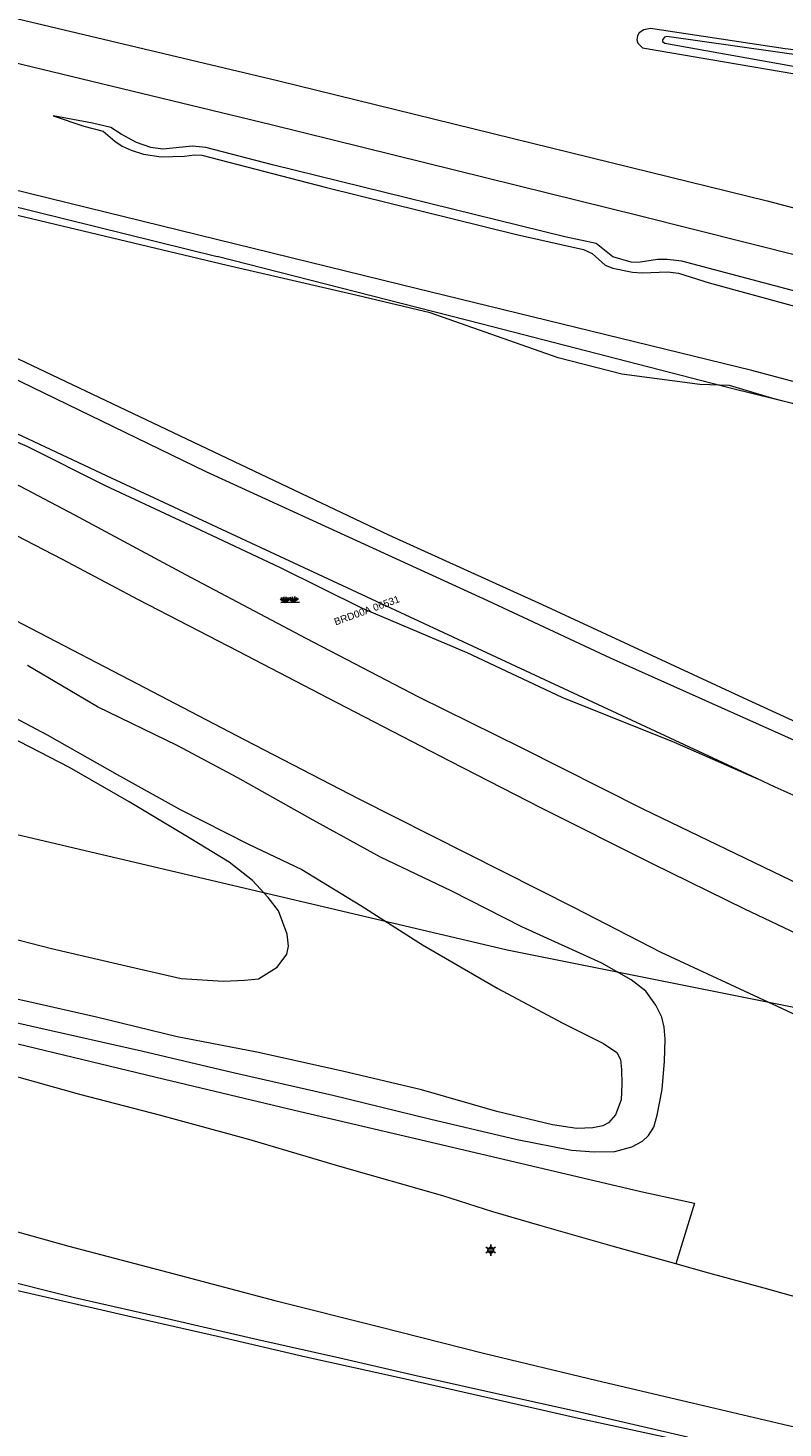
# Model space of a CAD drawing. Header units: metres. Extents: x 95652 to 96661, y 430734 to 431486.
# Tile 11 of 62: x 95744 to 95821, y 430986 to 431128. Entities that reach past the tile are written whole.
import ezdxf

# ---------------------------------------------------------------- set-up
doc = ezdxf.new("R2010")
doc.units = ezdxf.units.M
doc.layers.get('0').update_dxf_attribs({"linetype": 'CONTINUOUS'})
doc.layers.add('BAR_PUNTSYMBOLEN', color=7, linetype='CONTINUOUS', true_color=0x707070)
doc.layers.add('BAR_SYMBOLEN', color=7, linetype='CONTINUOUS', true_color=0x707070)
for name, color, linetype in [('BAR_TOPO', 7, 'CONTINUOUS'), ('BAR_WATER', 7, 'CONTINUOUS'), ('BAR_WEGEN', 7, 'CONTINUOUS'), ('BRK_Kadastrale percelen en nummers', 7, 'CONTINUOUS'), ('BRK_Kadatrale percelen', 7, 'CONTINUOUS')]:
    doc.layers.add(name, color=color, linetype=linetype)
doc.styles.add('NLCS-ISO', font='NLCS-ISO.ttf')

# ---------------------------------------------------------------- blocks, each defined once
blk = doc.blocks.new('lichtmast_templ_2')
at = {"color": 8, "ltscale": 0.1, "true_color": 0x707070}
for p, q in [((-1.1, 0.63), (-2.19, 1.27)), ((0, 1.27), (0, 2.53)), ((1.1, 0.63), (2.19, 1.27)), ((-1.1, -0.63), (-2.19, -1.27)), ((0, -1.27), (0, -2.53)), ((1.1, -0.63), (2.19, -1.27))]:
    blk.add_line(p, q, dxfattribs=at)
at = {"color": 8, "true_color": 0x707070, "flags": 128}
for points in [[(-1.16, 0.5), (1.16, 0.5)], [(-1.16, -0.5), (1.16, -0.5)]]:
    blk.add_lwpolyline(points, dxfattribs=at)
at = {"color": 8, "ltscale": 0.1, "true_color": 0x707070}
blk.add_circle((0, 0), 1.27, dxfattribs=at)
blk = doc.blocks.new('gras_templ_1')
at = {"color": 8, "true_color": 0x707070, "flags": 128}
for points in [[(-0.38, -0.17), (-0.75, 0.08)], [(-0.38, -0.17), (-0.66, 0.2)], [(-0.38, -0.17), (-0.49, 0.24)], [(-0.38, -0.17), (-0.29, 0.25)], [(-0.38, -0.17), (-0.13, 0.19)], [(-0.38, -0.17), (-0.01, 0.1)], [(0.25, -0.16), (-0.13, 0.09)], [(0.25, -0.16), (-0.03, 0.21)], [(0.25, -0.16), (0.14, 0.24)], [(0.25, -0.16), (0.33, 0.26)], [(0.25, -0.16), (0.49, 0.2)], [(0.25, -0.16), (0.62, 0.11)], [(-0.69, -0.17), (0.69, -0.16)]]:
    blk.add_lwpolyline(points, dxfattribs=at)
blk = doc.blocks.new('lichtmast_templ_3')
at = {"color": 8, "ltscale": 0.1, "true_color": 0x707070}
for p, q in [((-1.1, 0.63), (-2.19, 1.27)), ((0, 1.27), (0, 2.53)), ((1.1, 0.63), (2.19, 1.27)), ((-1.1, -0.63), (-2.19, -1.27)), ((0, -1.27), (0, -2.53)), ((1.1, -0.63), (2.19, -1.27))]:
    blk.add_line(p, q, dxfattribs=at)
at = {"color": 8, "true_color": 0x707070, "flags": 128}
for points in [[(-1.16, 0.5), (1.16, 0.5)], [(-1.16, -0.5), (1.16, -0.5)]]:
    blk.add_lwpolyline(points, dxfattribs=at)
at = {"color": 8, "ltscale": 0.1, "true_color": 0x707070}
blk.add_circle((0, 0), 1.27, dxfattribs=at)

msp = doc.modelspace()

# ---------------------------------------------------------------- linework, layer by layer
at = {"layer": 'BAR_TOPO', "color": 8, "linetype": 'Continuous', "lineweight": 0, "ltscale": 0.01, "true_color": 0x707070, "flags": 128}
for points in [[(95746.25, 431119.5), (95749.4, 431118.46), (95751.38, 431117.93), (95752.55, 431116.91), (95753.3, 431116.41), (95754.22, 431116.02), (95755.49, 431115.6), (95757.27, 431115.33), (95759.65, 431115.38), (95760.69, 431115.54), (95761.44, 431115.48), (95774.16, 431112.2), (95793.56, 431107.41), (95800.4, 431105.86), (95801.3, 431105.45), (95802.62, 431104.25), (95803.38, 431103.95), (95805.4, 431103.56), (95806.38, 431103.49), (95809.01, 431103.58), (95810.11, 431103.45), (95813.24, 431102.45), (95829.9, 431097.91)], [(95874.45, 431076.72), (95872.63, 431078.48), (95861.68, 431081.74), (95817.59, 431093.53), (95781.8, 431102.26), (95747.81, 431110.58), (95721.76, 431117), (95718.82, 431116.52), (95717.35, 431115.97)], [(95818.09, 431051.88), (95751.72, 431082.78), (95715.84, 431099.62), (95711.19, 431101.78)], [(95711.19, 431101.78), (95717.41, 431098.47), (95725.07, 431094.6), (95734.9, 431089.5), (95743.57, 431085.8), (95751.57, 431081.79), (95761.28, 431077.25), (95769.42, 431073.4), (95777.82, 431069.27), (95788.48, 431064.73), (95798.19, 431060.18), (95809.66, 431055.59), (95818.09, 431051.88)], [(95822.41, 431049.9), (95819.97, 431051), (95818.09, 431051.88)]]:
    msp.add_lwpolyline(points, dxfattribs=at)
at = {"layer": 'BAR_WATER', "color": 8, "linetype": 'Continuous', "lineweight": 0, "ltscale": 0.01, "true_color": 0x707070, "flags": 128}
for points in [[(95836.38, 431121.2), (95862.45, 431116.14), (95873.22, 431114.33), (95874.79, 431114.37), (95875.57, 431114.55), (95876.67, 431115.15), (95877.05, 431115.74), (95877.25, 431116.61), (95877.25, 431117.12), (95876.99, 431117.9), (95876.36, 431118.7), (95875.64, 431119.2), (95874.59, 431119.57), (95861.65, 431121.6), (95820.99, 431126.36), (95807.25, 431128.42), (95806.57, 431128.27), (95806.08, 431127.97), (95805.92, 431127.67), (95805.86, 431127.28), (95805.95, 431126.91), (95806.41, 431126.44), (95830.34, 431122.38)], [(95836.49, 431121.95), (95872.46, 431115.52), (95873.64, 431115.51), (95874.67, 431115.73), (95875, 431115.92), (95875.29, 431116.28), (95875.61, 431116.95), (95875.54, 431117.74), (95875.18, 431118.24), (95874.64, 431118.61), (95874.08, 431118.78), (95848.83, 431121.97), (95808.91, 431127.62), (95808.68, 431127.53), (95808.48, 431127.26), (95808.48, 431127.09), (95808.72, 431126.93)]]:
    msp.add_lwpolyline(points, close=True, dxfattribs=at)
for points in [[(95717.35, 431115.97), (95717.13, 431115.89), (95715.76, 431114.1), (95715.5, 431111.37), (95715.45, 431108.42), (95715.66, 431106.53), (95716.92, 431105.16), (95718.97, 431104.13), (95738.18, 431094.66), (95761.86, 431083.19), (95790.59, 431070.03), (95803.11, 431064.19), (95840, 431047.67), (95849, 431044.14), (95856.26, 431040.3), (95862.89, 431037.78), (95867.89, 431036.09), (95870.05, 431036.51), (95872.63, 431037.88), (95874.84, 431040.04), (95875.86, 431044.38)], [(95872.41, 431075.67), (95872.1, 431076.45), (95868.63, 431077.82), (95858.95, 431080.4), (95845.26, 431084.08), (95819.74, 431090.66), (95815.32, 431091.98), (95812.27, 431092.08), (95804.32, 431093.13), (95797.8, 431094.82), (95784.75, 431099.4), (95777.28, 431101.18), (95764.02, 431104.24), (95742.76, 431109.29), (95725.87, 431113.5), (95721.6, 431114.66), (95718.87, 431114.76), (95718.03, 431114.6), (95717.55, 431113.08), (95717.18, 431110.76), (95717.24, 431108.82), (95718.03, 431106.82), (95719.24, 431106.03), (95720.79, 431105.13)], [(95720.79, 431105.13), (95729.92, 431100.87), (95741.31, 431095.34), (95780.49, 431076.74), (95796.17, 431069.64), (95816.74, 431060.11), (95849.26, 431045.17), (95856.58, 431041.91), (95861.18, 431040.07), (95864.84, 431038.72), (95866.34, 431038.28), (95867.92, 431038.33), (95869.13, 431038.57), (95870.15, 431039.35), (95872.39, 431041.14), (95873.57, 431042.54), (95874.26, 431047.3), (95874.42, 431056.25), (95874.63, 431064.46), (95874.26, 431069.35), (95873.42, 431073.09), (95872.41, 431075.67)], [(95735.52, 431037.23), (95746.08, 431034.53), (95752.82, 431032.96), (95759.31, 431031.45), (95763.66, 431031.17), (95765.8, 431031.28), (95767.22, 431031.41), (95769.14, 431032.62), (95770.11, 431033.94), (95770.29, 431034.76), (95770.16, 431036), (95769.25, 431038.36), (95768.21, 431039.73), (95766.62, 431041.46), (95764.23, 431043.33), (95760.16, 431045.82), (95754.02, 431049.48), (95747.93, 431052.98), (95741.79, 431056.16)]]:
    msp.add_lwpolyline(points, dxfattribs=at)
at = {"layer": 'BAR_WEGEN', "color": 8, "linetype": 'Continuous', "lineweight": 0, "ltscale": 0.01, "true_color": 0x707070, "flags": 128}
for points in [[(95652.13, 431150.44), (95663.31, 431147.97), (95709.19, 431137.6), (95723.43, 431134), (95769.15, 431123.1), (95819.15, 431110.82), (95886.41, 431093.15)], [(95889.31, 431088.09), (95850.73, 431098.09), (95806.08, 431109.3), (95768.51, 431118.59), (95729.77, 431127.93), (95683.32, 431138.92), (95652.13, 431146.1)], [(95828.26, 431099.94), (95810.43, 431104.66), (95808.95, 431104.86), (95807.94, 431104.85), (95805.97, 431104.54), (95805.26, 431104.58), (95803.4, 431105.11), (95801.69, 431106.47), (95798.49, 431107.15), (95768.65, 431114.5), (95761.85, 431116.26), (95760.5, 431116.41), (95757.47, 431116.1), (95756.22, 431116.26), (95754.78, 431116.77), (95753.21, 431117.63), (95752.16, 431118.3), (95750.29, 431118.76), (95746.25, 431119.5)], [(95652.13, 431108.61), (95655.16, 431107.56), (95665.33, 431103.9), (95675.82, 431099.68), (95684.8, 431095.93), (95694.1, 431091.91), (95704.01, 431087.24), (95714.24, 431082.3), (95724.09, 431077.45), (95734.24, 431072.26), (95744.88, 431066.75), (95754.01, 431061.97), (95765.84, 431055.82), (95777.45, 431049.78), (95788.53, 431044.2), (95799.38, 431038.74), (95808.29, 431034.16), (95820.18, 431028.63), (95830.18, 431023.97), (95840.98, 431019.21), (95851.74, 431014.52), (95861.69, 431010.2), (95871, 431006.45), (95879.57, 431003.17)], [(95738.54, 431083.98), (95748.43, 431078.78), (95759.76, 431072.71), (95772.06, 431066.2), (95783.55, 431060.22), (95794.04, 431055.02), (95806.46, 431048.76), (95822.54, 431041.01), (95836.6, 431034.51), (95850.35, 431028.14), (95859.17, 431024.02), (95868.96, 431020.64), (95878.53, 431017.5), (95881.01, 431016.56), (95881.28, 431015.87), (95881.39, 431013.5)], [(95878.12, 431012.99), (95870.83, 431015.4), (95860.5, 431019.39), (95852.65, 431022.62), (95843.34, 431026.41), (95833.47, 431030.77), (95824.92, 431034.71), (95816.86, 431038.55), (95807.44, 431043.15), (95796.11, 431048.86), (95786.74, 431053.64), (95775.17, 431059.62), (95765.18, 431064.84), (95754.97, 431070.12), (95747.2, 431074.21), (95738.69, 431078.61)], [(95737.21, 431028.17), (95744.71, 431026.47), (95755.26, 431024.09), (95764.51, 431021.9), (95774.8, 431019.55), (95784.69, 431017.12), (95793.63, 431015.01), (95799.17, 431013.92), (95801.49, 431013.77), (95803.59, 431013.79), (95805.33, 431014.28), (95806.42, 431014.84), (95807.05, 431015.44), (95807.57, 431016.27), (95807.93, 431017.5), (95808.44, 431020.13), (95808.68, 431023.01), (95808.74, 431025.28), (95808.65, 431026.48), (95808.41, 431027.51), (95807.78, 431028.72), (95806.78, 431030.18), (95805.26, 431031.32), (95802.27, 431033.04), (95794.1, 431036.73), (95786.96, 431040.37), (95779.69, 431043.85), (95772.81, 431047.61), (95765.12, 431051.94), (95758.93, 431055.24), (95750.77, 431059.2), (95743.63, 431063.4)], [(95738.35, 431060.16), (95745.64, 431056.34), (95752.8, 431052.29), (95759.23, 431048.72), (95766.21, 431045.18), (95771.64, 431042.58), (95777.66, 431038.92), (95783.97, 431034.9), (95791.67, 431030.45), (95798.21, 431026.92), (95802.44, 431024.84), (95803.82, 431023.92), (95804.17, 431023.2), (95804.27, 431022.16), (95804.32, 431020.68), (95804.24, 431019.09), (95803.66, 431017.53), (95802.95, 431016.71), (95802.36, 431016.42), (95801.35, 431016.23), (95799.73, 431016.16), (95797.25, 431016.52), (95791.54, 431017.88), (95783.87, 431020.09), (95775.81, 431022), (95767.05, 431023.93), (95758.92, 431025.5), (95750.67, 431027.52), (95743.77, 431029.09), (95735.93, 431030.81)], [(95652.13, 431032.61), (95656.76, 431031.12), (95666.49, 431028.03), (95674.87, 431025.39), (95686.91, 431021.72), (95700.17, 431017.72), (95711.77, 431014.37), (95723.56, 431011), (95735.89, 431007.48), (95747.87, 431004.13), (95758.62, 431001.32), (95768.9, 430998.59), (95779.6, 430995.91), (95790.2, 430993.22), (95801.79, 430990.43), (95811.48, 430988.15), (95821.33, 430985.85), (95831.46, 430983.62), (95841.86, 430981.29), (95853.04, 430979.01), (95862.64, 430977.01), (95872.39, 430975.05), (95877.83, 430973.98)], [(95727.53, 431025.47), (95729.17, 431028.01), (95742.65, 431024.79), (95757.62, 431021.19), (95770.91, 431018.02), (95787.04, 431014.23), (95806.26, 431009.72), (95811.72, 431008.52), (95809.84, 431002.32)], [(95809.84, 431002.32), (95803.32, 431004.13), (95795.95, 431006.26), (95791.13, 431007.63), (95786.05, 431009.29), (95775.53, 431012.28), (95766.23, 431015.04), (95757.24, 431017.46), (95748.97, 431019.62), (95741.09, 431021.83), (95732.34, 431024.18), (95727.53, 431025.47)], [(95811.01, 430984.66), (95799.55, 430987.3), (95792.48, 430988.87), (95783.31, 430990.9), (95775.54, 430992.72), (95767.16, 430994.59), (95758.35, 430996.62), (95748.45, 430998.85), (95739.85, 431001), (95733.43, 431002.53), (95724.37, 431004.6), (95715.55, 431006.6), (95708.73, 431008.21), (95699.1, 431010.36), (95690.71, 431012.39), (95683.48, 431014.03), (95675.18, 431016.07), (95668.99, 431017.47), (95660.83, 431019.19), (95652.13, 431021.21)], [(95880.99, 430969.54), (95865.94, 430972.51), (95850.52, 430975.64), (95829.89, 430979.98), (95811.36, 430984.05), (95799.89, 430986.56), (95790.93, 430988.58), (95781.61, 430990.69), (95772.06, 430992.81), (95763.04, 430994.91), (95754.31, 430996.9), (95745.18, 430999), (95734.54, 431001.43), (95724.51, 431003.84), (95714.13, 431006.16), (95703.73, 431008.64), (95694.73, 431010.75), (95685.3, 431012.92), (95675.83, 431015.16), (95666.51, 431017.34), (95655.67, 431019.85), (95652.13, 431020.68)], [(95877.17, 430985.74), (95862.72, 430988.49), (95849.34, 430991.41), (95838.22, 430994.23), (95836.77, 430995), (95827.45, 430997.45), (95818.84, 430999.85), (95813.2, 431001.39), (95809.84, 431002.32)]]:
    msp.add_lwpolyline(points, dxfattribs=at)
at = {"layer": 'BRK_Kadastrale percelen en nummers', "color": 75, "lineweight": 5, "ltscale": 3.900864, "true_color": 0x739642, "flags": 128}
for points in [[(95707.11, 431175.49), (95707.05, 431172.7), (95706.94, 431167.66), (95706.86, 431163.62), (95706.79, 431160.6), (95706.74, 431158.08), (95706.73, 431157.57), (95706.71, 431157.07), (95706.7, 431156.56), (95706.7, 431156.36), (95706.7, 431156.26), (95706.69, 431156.06), (95706.51, 431147.49), (95705.96, 431121.92), (95714.68, 431119.82), (95717.77, 431115.12), (95720.42, 431115.48), (95728.96, 431113.57), (95763.01, 431105.15)], [(95705.96, 431121.92), (95704.53, 431055.1), (95792.62, 431034.4), (95855.72, 431021.75)], [(95857.78, 431080.96), (95845.24, 431084.37), (95815.66, 431091.64), (95789.91, 431098.27), (95763.01, 431105.15)]]:
    msp.add_lwpolyline(points, dxfattribs=at)
at = {"layer": 'BRK_Kadatrale percelen', "color": 75, "linetype": 'Continuous', "lineweight": 5, "ltscale": 0.01, "true_color": 0x739642, "flags": 128}
for points in [[(95707.11, 431175.49), (95707.05, 431172.7), (95706.94, 431167.66), (95706.86, 431163.62), (95706.79, 431160.6), (95706.74, 431158.08), (95706.73, 431157.57), (95706.71, 431157.07), (95706.7, 431156.56), (95706.7, 431156.36), (95706.7, 431156.26), (95706.69, 431156.06), (95706.51, 431147.49), (95705.96, 431121.92), (95714.68, 431119.82), (95717.77, 431115.12), (95720.42, 431115.48), (95728.96, 431113.57), (95763.01, 431105.15)], [(95705.96, 431121.92), (95704.53, 431055.1), (95792.62, 431034.4), (95855.72, 431021.75)], [(95857.78, 431080.96), (95845.24, 431084.37), (95815.66, 431091.64), (95789.91, 431098.27), (95763.01, 431105.15)]]:
    msp.add_lwpolyline(points, dxfattribs=at)

# ---------------------------------------------------------------- block references
at = {"layer": 'BAR_PUNTSYMBOLEN', "xscale": 0.2280888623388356, "yscale": 0.2280888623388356}
msp.add_blockref('lichtmast_templ_3', (95790.93, 431003.74), dxfattribs=at)
at = {"layer": 'BAR_SYMBOLEN'}
for name, p, xscale, yscale in [('gras_templ_1', (95770.46, 431070.08), 1.388696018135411, 1.388696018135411), ('lichtmast_templ_2', (95790.93, 431003.74), 0.2280865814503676, 0.2280865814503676)]:
    msp.add_blockref(name, p, dxfattribs=dict(at, xscale=xscale, yscale=yscale))

# ---------------------------------------------------------------- texts
at = {"layer": 'BRK_Kadastrale percelen en nummers', "color": 8, "true_color": 0x707070, "insert": (95778.28, 431069.03), "char_height": 0.725, "attachment_point": 5, "rotation": 20, "style": 'NLCS-ISO'}
msp.add_mtext('{{\\fArial|b0|i0;BRD00A 06531}}', dxfattribs=at)

doc.saveas('drawing.dxf')
